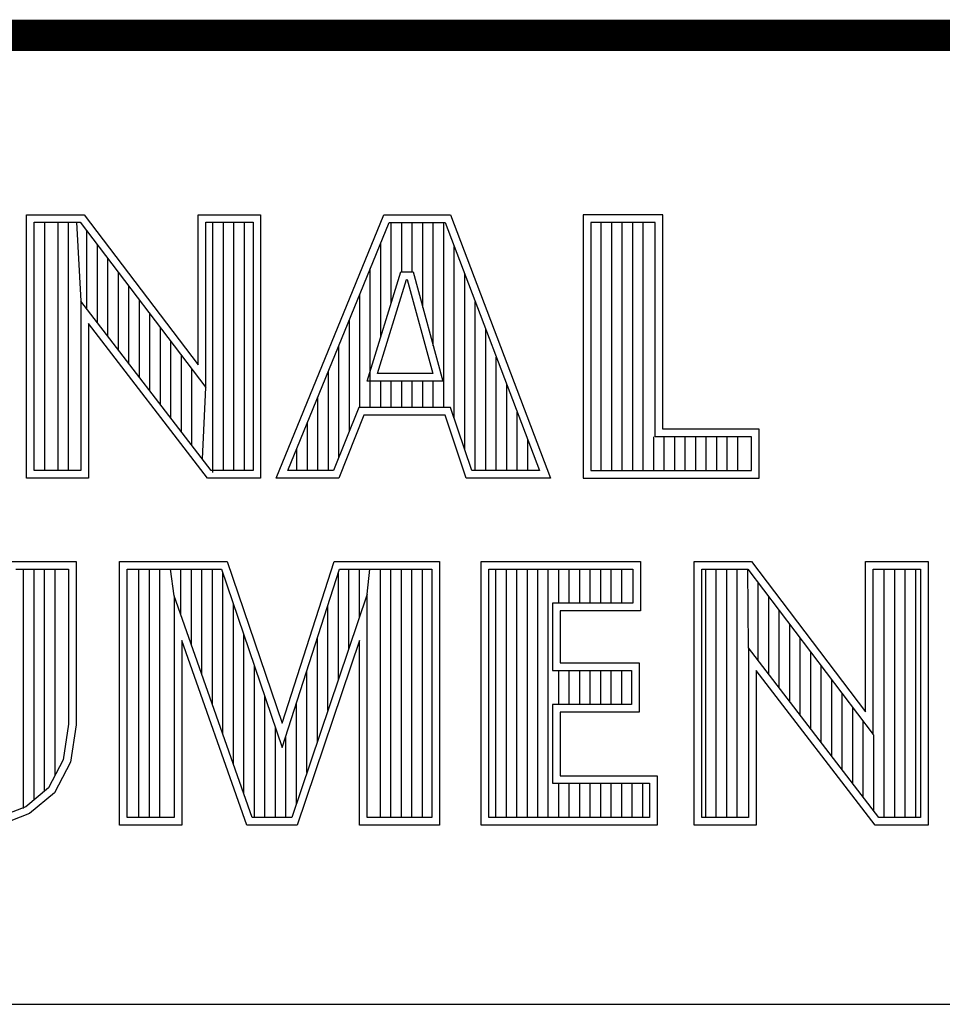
# Model space of a CAD drawing. Header units: inches. Extents: x 0 to 34, y 0 to 22.
# Tile 125 of 133: x 29.868 to 30.458, y 2.38 to 3.01. Entities that reach past the tile are written whole.
import ezdxf

# ---------------------------------------------------------------- set-up
doc = ezdxf.new("R2010")
doc.units = ezdxf.units.IN
doc.header["$LTSCALE"] = 1.87
doc.header["$MEASUREMENT"] = 0
doc.layers.get('0').update_dxf_attribs({"linetype": 'CONTINUOUS'})
doc.layers.add('NOTE', color=7, linetype='CONTINUOUS')
doc.styles.get("Standard").update_dxf_attribs({"font": 'txt', "width": 0.8})

# ---------------------------------------------------------------- blocks, each defined once
blk = doc.blocks.new('*T26')
at = {"color": 2, "linetype": 'Continuous'}
for p, q in [((0, 0), (5.13, 0)), ((0, 0), (0, -1.75)), ((5.13, 0), (5.13, -1.75)), ((0, -1.75), (5.13, -1.75))]:
    blk.add_line(p, q, dxfattribs=at)
at = {"layer": 'NOTE', "color": 7, "linetype": 'Continuous', "insert": (2.565, -1.165), "char_height": 0.2, "width": 6.72, "attachment_point": 2, "line_spacing_factor": 0.9}
blk.add_mtext('cRIO-9035, 9036, 9038', dxfattribs=at)

msp = doc.modelspace()

# ---------------------------------------------------------------- linework, layer by layer
at = {"color": 2, "linetype": 'Continuous'}
for p, q in [((29.87266, 2.88523), (29.90947, 2.88523)), ((29.87266, 2.71662), (29.87266, 2.88523)), ((29.87754, 2.88035), (29.90705, 2.88035)), ((29.87754, 2.7215), (29.87754, 2.88035)), ((29.88447, 2.7215), (29.88447, 2.88035)), ((29.89289, 2.7215), (29.89289, 2.88035)), ((29.8996, 2.7215), (29.8996, 2.88035)), ((29.90461, 2.88035), (29.90745, 2.82993)), ((29.90705, 2.88035), (29.98726, 2.77463)), ((29.90947, 2.88523), (29.98238, 2.78914)), ((29.98238, 2.88523), (30.02241, 2.88523)), ((29.98238, 2.78914), (29.98238, 2.88523)), ((29.98726, 2.88035), (30.01752, 2.88035)), ((29.98726, 2.77463), (29.98726, 2.88035)), ((29.99186, 2.7202), (29.99186, 2.88035)), ((29.99857, 2.7215), (29.99857, 2.88035)), ((30.00528, 2.7215), (30.00528, 2.88035)), ((30.01199, 2.7215), (30.01199, 2.88035)), ((30.01752, 2.88035), (30.01752, 2.7215)), ((30.02241, 2.88523), (30.02241, 2.71662)), ((30.03241, 2.71669), (30.10125, 2.88513)), ((30.03968, 2.72157), (30.10453, 2.88025)), ((30.10125, 2.88513), (30.14376, 2.88513)), ((30.10453, 2.88025), (30.14039, 2.88025)), ((30.10596, 2.82873), (30.10596, 2.88025)), ((30.11267, 2.84865), (30.11267, 2.88025)), ((30.11938, 2.84865), (30.11938, 2.88025)), ((30.12609, 2.82593), (30.12609, 2.88025)), ((30.1328, 2.80125), (30.1328, 2.88025)), ((30.13952, 2.7618), (30.13952, 2.88025)), ((30.14039, 2.88025), (30.20063, 2.72157)), ((30.14376, 2.88513), (30.2077, 2.71669)), ((30.27954, 2.88513), (30.22867, 2.88513)), ((30.22867, 2.88513), (30.22867, 2.71669)), ((30.27466, 2.88025), (30.23355, 2.88025)), ((30.23355, 2.88025), (30.23355, 2.72157)), ((30.24019, 2.72157), (30.24019, 2.88025)), ((30.2469, 2.72157), (30.2469, 2.88025)), ((30.25361, 2.72157), (30.25361, 2.88025)), ((30.26032, 2.72157), (30.26032, 2.88025)), ((30.26704, 2.72157), (30.26704, 2.88025)), ((30.27466, 2.74318), (30.27466, 2.88025)), ((30.27954, 2.74806), (30.27954, 2.88513)), ((29.91132, 2.82489), (29.91132, 2.87472)), ((30.09925, 2.80702), (30.09925, 2.86732)), ((29.91803, 2.81617), (29.91803, 2.86587)), ((30.14623, 2.75482), (30.14623, 2.86487)), ((29.92474, 2.80744), (29.92474, 2.85703)), ((29.93146, 2.79872), (29.93146, 2.84818)), ((30.09051, 2.77874), (30.11211, 2.84865)), ((30.09253, 2.7618), (30.09253, 2.85089)), ((30.11211, 2.84865), (30.11991, 2.84865)), ((30.11991, 2.84865), (30.13892, 2.77874)), ((30.09712, 2.78362), (30.11571, 2.84377)), ((30.11571, 2.84377), (30.11618, 2.84377)), ((30.11618, 2.84377), (30.13254, 2.78362)), ((30.15294, 2.73488), (30.15294, 2.84719)), ((29.93817, 2.78999), (29.93817, 2.83934)), ((29.99086, 2.7215), (29.90745, 2.82993)), ((29.90745, 2.82993), (29.90745, 2.7215)), ((29.94488, 2.78127), (29.94488, 2.83049)), ((30.08582, 2.7618), (30.08582, 2.83447)), ((30.15965, 2.72157), (30.15965, 2.82951)), ((29.95159, 2.77255), (29.95159, 2.82165)), ((30.07911, 2.74674), (30.07911, 2.81805)), ((29.98845, 2.71662), (29.91233, 2.81558)), ((29.91233, 2.81558), (29.91233, 2.71662)), ((29.9583, 2.76382), (29.9583, 2.8128)), ((30.16636, 2.72157), (30.16636, 2.81183)), ((29.96501, 2.7551), (29.96501, 2.80395)), ((30.0724, 2.73005), (30.0724, 2.80162)), ((29.97172, 2.74637), (29.97172, 2.79511)), ((30.17307, 2.72157), (30.17307, 2.79415)), ((29.97844, 2.73765), (29.97844, 2.78626)), ((30.06569, 2.72157), (30.06569, 2.7852)), ((30.13892, 2.77874), (30.09051, 2.77874)), ((30.13254, 2.78362), (30.09712, 2.78362)), ((30.09925, 2.7618), (30.09925, 2.77874)), ((30.10596, 2.7618), (30.10596, 2.77874)), ((30.11267, 2.7618), (30.11267, 2.77874)), ((30.11938, 2.7618), (30.11938, 2.77874)), ((30.12609, 2.7618), (30.12609, 2.77874)), ((30.1328, 2.7618), (30.1328, 2.77874)), ((29.98515, 2.72892), (29.98726, 2.77463)), ((30.17978, 2.72157), (30.17978, 2.77647)), ((30.05898, 2.72157), (30.05898, 2.76878)), ((30.08516, 2.7618), (30.06899, 2.72157)), ((30.14388, 2.7618), (30.08516, 2.7618)), ((30.15742, 2.72157), (30.14388, 2.7618)), ((30.08846, 2.75692), (30.07229, 2.71669)), ((30.14037, 2.75692), (30.08846, 2.75692)), ((30.15391, 2.71669), (30.14037, 2.75692)), ((30.1865, 2.72157), (30.1865, 2.7588)), ((30.05226, 2.72157), (30.05226, 2.75236)), ((30.34116, 2.74806), (30.27954, 2.74806)), ((30.34116, 2.71669), (30.34116, 2.74806)), ((30.19321, 2.72157), (30.19321, 2.74112)), ((30.27375, 2.72157), (30.27375, 2.74318)), ((30.33627, 2.74318), (30.27466, 2.74318)), ((30.28046, 2.72157), (30.28046, 2.74318)), ((30.28717, 2.72157), (30.28717, 2.74318)), ((30.29388, 2.72157), (30.29388, 2.74318)), ((30.30059, 2.72157), (30.30059, 2.74318)), ((30.30731, 2.72157), (30.30731, 2.74318)), ((30.31402, 2.72157), (30.31402, 2.74318)), ((30.32073, 2.72157), (30.32073, 2.74318)), ((30.32744, 2.72157), (30.32744, 2.74318)), ((30.33627, 2.72157), (30.33627, 2.74318)), ((30.04555, 2.72157), (30.04555, 2.73593)), ((29.91233, 2.71662), (29.87266, 2.71662)), ((29.90745, 2.7215), (29.87754, 2.7215)), ((30.02241, 2.71662), (29.98845, 2.71662)), ((30.01752, 2.7215), (29.99086, 2.7215)), ((30.07229, 2.71669), (30.03241, 2.71669)), ((30.06899, 2.72157), (30.03968, 2.72157)), ((30.2077, 2.71669), (30.15391, 2.71669)), ((30.20063, 2.72157), (30.15742, 2.72157)), ((30.22867, 2.71669), (30.34116, 2.71669)), ((30.23355, 2.72157), (30.33627, 2.72157)), ((29.86103, 2.66323), (29.90452, 2.66323)), ((29.90452, 2.66323), (29.90452, 2.55883)), ((29.93211, 2.66323), (30.00096, 2.66323)), ((29.93211, 2.4947), (29.93211, 2.66323)), ((30.00096, 2.66323), (30.03611, 2.55981)), ((30.03611, 2.55981), (30.06933, 2.66323)), ((30.06933, 2.66323), (30.13674, 2.66323)), ((30.13674, 2.66323), (30.13674, 2.4947)), ((30.16332, 2.66323), (30.26532, 2.66323)), ((30.16332, 2.4947), (30.16332, 2.66323)), ((30.26532, 2.66323), (30.26532, 2.63176)), ((30.29952, 2.66331), (30.33633, 2.66331)), ((30.29952, 2.4947), (30.29952, 2.66331)), ((30.33633, 2.66331), (30.40924, 2.56722)), ((30.40924, 2.66331), (30.44927, 2.66331)), ((30.40924, 2.56722), (30.40924, 2.66331)), ((30.44927, 2.66331), (30.44927, 2.4947)), ((29.86591, 2.65835), (29.89964, 2.65835)), ((29.87077, 2.50519), (29.87077, 2.65835)), ((29.87748, 2.51081), (29.87748, 2.65835)), ((29.88419, 2.51643), (29.88419, 2.65835)), ((29.89091, 2.52653), (29.89091, 2.65835)), ((29.89964, 2.65835), (29.89964, 2.55921)), ((29.93699, 2.65835), (29.99746, 2.65835)), ((29.93699, 2.49958), (29.93699, 2.65835)), ((29.9446, 2.49958), (29.9446, 2.65835)), ((29.95131, 2.49958), (29.95131, 2.65835)), ((29.95802, 2.49958), (29.95802, 2.65835)), ((29.96719, 2.64142), (29.96473, 2.65835)), ((29.97145, 2.62929), (29.97145, 2.65835)), ((29.97816, 2.61015), (29.97816, 2.65835)), ((29.98487, 2.59102), (29.98487, 2.65835)), ((29.99158, 2.57188), (29.99158, 2.65835)), ((29.99746, 2.65835), (30.03624, 2.54426)), ((29.99829, 2.55275), (29.99829, 2.65592)), ((30.03624, 2.54426), (30.07289, 2.65835)), ((30.07212, 2.58785), (30.07212, 2.65595)), ((30.07289, 2.65835), (30.13186, 2.65835)), ((30.07883, 2.60768), (30.07883, 2.65835)), ((30.08554, 2.62751), (30.08554, 2.65835)), ((30.09058, 2.64239), (30.09225, 2.65835)), ((30.09897, 2.49958), (30.09897, 2.65835)), ((30.10568, 2.49958), (30.10568, 2.65835)), ((30.11239, 2.49958), (30.11239, 2.65835)), ((30.1191, 2.49958), (30.1191, 2.65835)), ((30.12581, 2.49958), (30.12581, 2.65835)), ((30.13186, 2.65835), (30.13186, 2.49958)), ((30.16821, 2.65835), (30.26044, 2.65835)), ((30.16821, 2.49958), (30.16821, 2.65835)), ((30.17279, 2.49958), (30.17279, 2.65835)), ((30.17951, 2.49958), (30.17951, 2.65835)), ((30.18622, 2.49958), (30.18622, 2.65835)), ((30.19293, 2.49958), (30.19293, 2.65835)), ((30.19964, 2.49958), (30.19964, 2.65835)), ((30.20635, 2.49958), (30.20635, 2.65835)), ((30.21306, 2.63664), (30.21306, 2.65835)), ((30.21977, 2.63664), (30.21977, 2.65835)), ((30.22649, 2.63664), (30.22649, 2.65835)), ((30.2332, 2.63664), (30.2332, 2.65835)), ((30.23991, 2.63664), (30.23991, 2.65835)), ((30.24662, 2.63664), (30.24662, 2.65835)), ((30.25333, 2.63664), (30.25333, 2.65835)), ((30.26044, 2.65835), (30.26044, 2.63664)), ((30.3044, 2.65843), (30.33391, 2.65843)), ((30.3044, 2.49958), (30.3044, 2.65843)), ((30.30703, 2.49958), (30.30703, 2.65843)), ((30.31374, 2.49958), (30.31374, 2.65843)), ((30.32045, 2.49958), (30.32045, 2.65843)), ((30.32716, 2.49958), (30.32716, 2.65843)), ((30.33431, 2.608), (30.33387, 2.65843)), ((30.33391, 2.65843), (30.41412, 2.55271)), ((30.41412, 2.65843), (30.44438, 2.65843)), ((30.41412, 2.55271), (30.41412, 2.65843)), ((30.42112, 2.49958), (30.42112, 2.65843)), ((30.42784, 2.49958), (30.42784, 2.65843)), ((30.43455, 2.49958), (30.43455, 2.65843)), ((30.44126, 2.49958), (30.44126, 2.65843)), ((30.44438, 2.65843), (30.44438, 2.49958)), ((30.34058, 2.59985), (30.34058, 2.64963)), ((30.01694, 2.49958), (29.96719, 2.64142)), ((29.96719, 2.64142), (29.96719, 2.49958)), ((30.09058, 2.64239), (30.04224, 2.49958)), ((30.09058, 2.49958), (30.09058, 2.64239)), ((30.3473, 2.59112), (30.3473, 2.64078)), ((30.005, 2.53361), (30.005, 2.63617)), ((30.06541, 2.56803), (30.06541, 2.63506)), ((30.26044, 2.63664), (30.20896, 2.63664)), ((30.20896, 2.63664), (30.20896, 2.59364)), ((30.26532, 2.63176), (30.21384, 2.63176)), ((30.21384, 2.63176), (30.21384, 2.59852)), ((30.35401, 2.5824), (30.35401, 2.63194)), ((30.36072, 2.57367), (30.36072, 2.62309)), ((30.01171, 2.51448), (30.01171, 2.61642)), ((30.01348, 2.4947), (29.97207, 2.61275)), ((29.97207, 2.61275), (29.97207, 2.4947)), ((30.0857, 2.61275), (30.04574, 2.4947)), ((30.0587, 2.5482), (30.0587, 2.61417)), ((30.0857, 2.4947), (30.0857, 2.61275)), ((30.36743, 2.56495), (30.36743, 2.61425)), ((30.41772, 2.49958), (30.33431, 2.608)), ((30.33431, 2.608), (30.33431, 2.49958)), ((30.37414, 2.55622), (30.37414, 2.6054)), ((30.01843, 2.49958), (30.01843, 2.59667)), ((30.21384, 2.59852), (30.26436, 2.59852)), ((30.26436, 2.59852), (30.26436, 2.56688)), ((30.38085, 2.5475), (30.38085, 2.59655)), ((30.05198, 2.52838), (30.05198, 2.59327)), ((30.20896, 2.59364), (30.25948, 2.59364)), ((30.21306, 2.57176), (30.21306, 2.59364)), ((30.21977, 2.57176), (30.21977, 2.59364)), ((30.22649, 2.57176), (30.22649, 2.59364)), ((30.2332, 2.57176), (30.2332, 2.59364)), ((30.23991, 2.57176), (30.23991, 2.59364)), ((30.24662, 2.57176), (30.24662, 2.59364)), ((30.25333, 2.57176), (30.25333, 2.59364)), ((30.25948, 2.59364), (30.25948, 2.57176)), ((30.41531, 2.4947), (30.33919, 2.59365)), ((30.33919, 2.59365), (30.33919, 2.4947)), ((30.38757, 2.53877), (30.38757, 2.58771)), ((30.02514, 2.49958), (30.02514, 2.57693)), ((30.39428, 2.53005), (30.39428, 2.57886)), ((30.04527, 2.50855), (30.04527, 2.57238)), ((30.25948, 2.57176), (30.20896, 2.57176)), ((30.20896, 2.57176), (30.20896, 2.52141)), ((30.26436, 2.56688), (30.21384, 2.56688)), ((30.21384, 2.56688), (30.21384, 2.52629)), ((30.40099, 2.52133), (30.40099, 2.57002)), ((29.89964, 2.55921), (29.89614, 2.53644)), ((29.90452, 2.55883), (29.90084, 2.53488)), ((30.4077, 2.5126), (30.4077, 2.56117)), ((30.03185, 2.49958), (30.03185, 2.55718)), ((30.41441, 2.50388), (30.41441, 2.55232)), ((30.03856, 2.49958), (30.03856, 2.55149)), ((29.89614, 2.53644), (29.88665, 2.51848)), ((29.90084, 2.53488), (29.89052, 2.51535)), ((30.20896, 2.52141), (30.27099, 2.52141)), ((30.21306, 2.49958), (30.21306, 2.52141)), ((30.21384, 2.52629), (30.27587, 2.52629)), ((30.21977, 2.49958), (30.21977, 2.52141)), ((30.22649, 2.49958), (30.22649, 2.52141)), ((30.2332, 2.49958), (30.2332, 2.52141)), ((30.23991, 2.49958), (30.23991, 2.52141)), ((30.24662, 2.49958), (30.24662, 2.52141)), ((30.25333, 2.49958), (30.25333, 2.52141)), ((30.26004, 2.49958), (30.26004, 2.52141)), ((30.26676, 2.49958), (30.26676, 2.52141)), ((30.27099, 2.52141), (30.27099, 2.49958)), ((30.27587, 2.52629), (30.27587, 2.4947)), ((29.88665, 2.51848), (29.87216, 2.50635)), ((29.89052, 2.51535), (29.87466, 2.50209)), ((29.87216, 2.50635), (29.85431, 2.49949)), ((29.87466, 2.50209), (29.8555, 2.49472)), ((29.96719, 2.49958), (29.93699, 2.49958)), ((30.04224, 2.49958), (30.01694, 2.49958)), ((30.13186, 2.49958), (30.09058, 2.49958)), ((30.27099, 2.49958), (30.16821, 2.49958)), ((30.33431, 2.49958), (30.3044, 2.49958)), ((30.44438, 2.49958), (30.41772, 2.49958)), ((29.97207, 2.4947), (29.93211, 2.4947)), ((30.04574, 2.4947), (30.01348, 2.4947)), ((30.13674, 2.4947), (30.0857, 2.4947)), ((30.27587, 2.4947), (30.16332, 2.4947)), ((30.33919, 2.4947), (30.29952, 2.4947)), ((30.44927, 2.4947), (30.41531, 2.4947)), ((28.72307, 2.38), (33.50002, 2.38))]:
    msp.add_line(p, q, dxfattribs=at)
at = {"color": 7, "linetype": 'Continuous', "const_width": 0.02}
msp.add_lwpolyline([(25.58002, 3), (33.50002, 3)], dxfattribs=at)

# ---------------------------------------------------------------- block references
msp.add_blockref('*T26', (28.3793, 3.00033))

doc.saveas('drawing.dxf')
